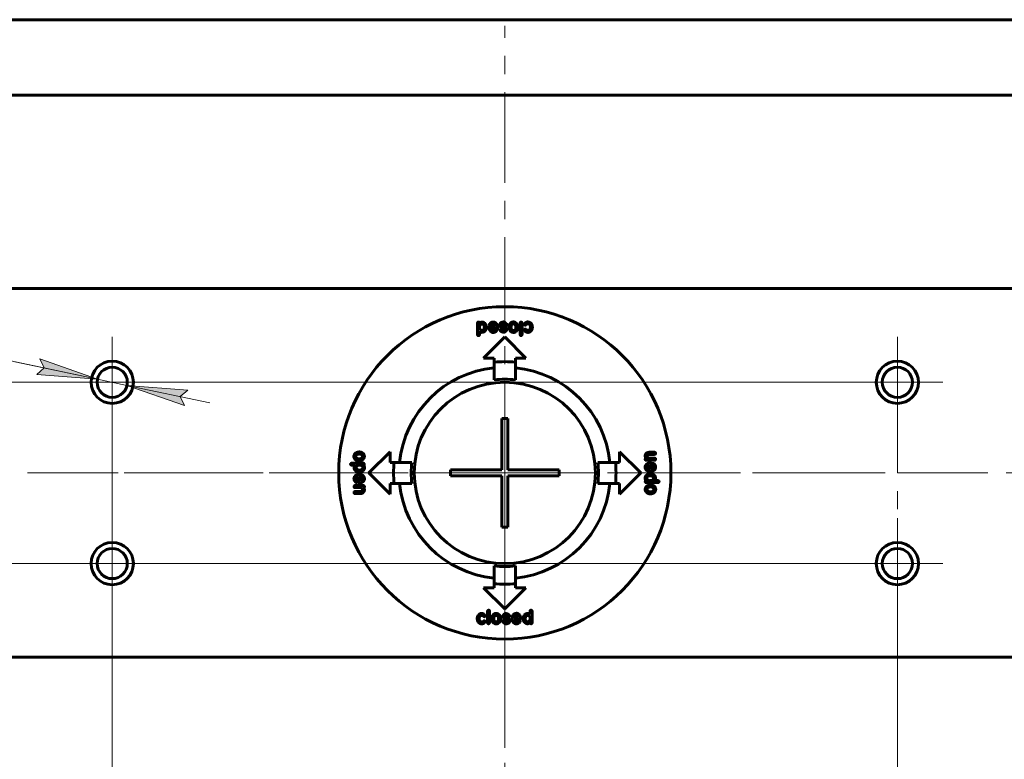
# Model space of a CAD drawing. Header units: millimetres. Extents: x 0 to 841, y 0 to 594.
# Tile 4 of 29: x 190 to 271, y 139 to 200. Entities that reach past the tile are written whole.
import ezdxf

# ---------------------------------------------------------------- set-up
doc = ezdxf.new("R2010")
doc.units = ezdxf.units.MM
for name, pattern in [('K5LT_AXLED', [12, 7.5, -1.5, 1.5, -1.5]), ('K5LT_BASIC', [0]), ('K5LT_THIN', [0])]:
    doc.linetypes.add(name, pattern=pattern)
doc.layers.add('Системный слой', color=7, linetype='Continuous')
doc.layers.add('Системный слой (1)', color=7, linetype='Continuous', true_color=0x6c6c6c)
doc.styles.add('KDIMTEXTSTYLE', font='txt', dxfattribs={"width": 0.96, "oblique": 15, "height": 5})
doc.styles.add('KTEXTSTYLE', font='txt', dxfattribs={"width": 0.96, "height": 5})
doc.dimstyles.new('KDIMSTYLE (0.50)', dxfattribs={"dimtxt": 5, "dimasz": 1, "dimexe": 2, "dimexo": 0, "dimgap": 1, "dimtad": 1, "dimlfac": 2, "dimtxsty": 'KDIMTEXTSTYLE', "dimsah": 1, "dimcen": 0, "dimdle": 1, "dimadec": 0, "dimazin": 0, "dimtfac": 0.667, "dimtmove": 0, "dimatfit": 3, "dimfxl": 1, "dimtvp": 1, "dimtolj": 1, "dimtzin": 0, "dimarcsym": 0})

# ---------------------------------------------------------------- blocks, each defined once
blk = doc.blocks.new('U51')
at = {"layer": 'Системный слой (1)', "color": 30, "linetype": 'K5LT_AXLED', "lineweight": 18, "true_color": 0xff8000}
for q in [(197.44, 172.146), (193.69, 155.146), (201.19, 155.146), (197.44, 151.396)]:
    blk.add_line((197.44, 155.146), q, dxfattribs=at)
blk = doc.blocks.new('U52')
at = {"layer": 'Системный слой (1)', "color": 30, "linetype": 'K5LT_AXLED', "lineweight": 18, "true_color": 0xff8000}
for q in [(197.44, 173.896), (193.69, 170.146), (239.44, 170.146), (197.44, 166.396)]:
    blk.add_line((197.44, 170.146), q, dxfattribs=at)
blk = doc.blocks.new('U53')
at = {"layer": 'Системный слой (1)', "color": 30, "linetype": 'K5LT_AXLED', "lineweight": 18, "true_color": 0xff8000}
for q in [(229.94, 199.646), (191.19, 162.646), (268.69, 162.646), (229.94, 119.146)]:
    blk.add_line((229.94, 162.646), q, dxfattribs=at)
blk = doc.blocks.new('U54')
at = {"layer": 'Системный слой (1)', "color": 30, "linetype": 'K5LT_AXLED', "lineweight": 18, "true_color": 0xff8000}
for q in [(262.44, 158.896), (220.44, 155.146), (266.19, 155.146), (262.44, 151.396)]:
    blk.add_line((262.44, 155.146), q, dxfattribs=at)
blk = doc.blocks.new('U55')
at = {"layer": 'Системный слой (1)', "color": 30, "linetype": 'K5LT_AXLED', "lineweight": 18, "true_color": 0xff8000}
for q in [(262.44, 173.896), (258.69, 170.146), (266.19, 170.146), (262.44, 153.146)]:
    blk.add_line((262.44, 170.146), q, dxfattribs=at)
blk = doc.blocks.new('D9')
at = {"layer": 'Системный слой (1)'}
for points in [[(196.216, 170.403), (191.459, 172.077), (191.813, 171.33), (191.188, 170.789)], [(203.066, 168.961), (203.691, 169.502), (198.663, 169.888), (203.42, 168.214)]]:
    blk.add_hatch(color=7, dxfattribs=at).paths.add_polyline_path(points)
at = {"layer": 'Системный слой (1)', "color": 7, "linetype": 'K5LT_THIN', "lineweight": 18}
for p, q in [((121.91, 186.046), (91.351, 186.046)), ((196.216, 170.403), (121.91, 186.046)), ((196.216, 170.403), (191.459, 172.077)), ((191.459, 172.077), (191.813, 171.33)), ((196.216, 170.403), (189.367, 171.845)), ((191.813, 171.33), (191.188, 170.789)), ((191.188, 170.789), (196.216, 170.403)), ((198.663, 169.888), (196.216, 170.403)), ((198.663, 169.888), (203.42, 168.214)), ((203.691, 169.502), (198.663, 169.888)), ((198.663, 169.888), (205.513, 168.446)), ((203.066, 168.961), (203.691, 169.502)), ((203.42, 168.214), (203.066, 168.961))]:
    blk.add_line(p, q, dxfattribs=at)
blk.add_wipeout([(93.351, 187.046), (93.351, 194.427), (118.847, 194.427), (118.847, 187.046)]).dxf.layer = 'Системный слой (1)'
at = {"layer": 'Системный слой (1)', "color": 7, "char_height": 5, "attachment_point": 1, "style": 'KTEXTSTYLE'}
for s, insert in [('\\fArial|b0|c204|p34;\\H5.0;\\W1.000;\\Q15;\\fGOST Type AU|b0|i0|c204|p34;\\Q15;\\W0.960;4 отв. ', (93.351, 193.633)), ('\\fArial|b0|c204|p34;\\H5.0;\\W1.000;\\Q15;\\fGOST Type AU|b0|i0|c204|p34;\\Q15;\\W0.960;M', (111.343, 193.633)), ('\\fArial|b0|c204|p34;\\H5.0;\\W1.000;\\Q15;\\fGOST Type AU|b0|i0|c204|p34;\\Q15;\\W0.960;5', (115.312, 193.633))]:
    blk.add_mtext(s, dxfattribs=dict(at, insert=insert))
blk = doc.blocks.new('KDIMARROW_01')
at = {"layer": 'Системный слой'}
blk.add_hatch(color=0, dxfattribs=at).paths.add_polyline_path([(0, 0), (-5, 0.658), (-4.5, 0), (-5, -0.658)])
at = {"layer": 'Системный слой', "color": 0, "linetype": 'K5LT_THIN', "lineweight": 18}
for p, q in [((-4.5, 0), (-5, 0.658)), ((-5, 0.658), (0, 0)), ((0, 0), (-5, -0.658)), ((-5, -0.658), (-4.5, 0))]:
    blk.add_line(p, q, dxfattribs=at)
at = {"layer": 'Системный слой (1)', "color": 0, "linetype": 'K5LT_THIN', "lineweight": 18}
blk.add_line((645.225, 310.581), (644.725, 310.581), dxfattribs=at)
blk = doc.blocks.new('D10')
at = {"layer": 'Системный слой (1)', "color": 7, "linetype": 'K5LT_THIN', "lineweight": 18}
for p, q in [((262.44, 170.146), (119.91, 170.146)), ((121.91, 170.146), (122.568, 165.146)), ((121.91, 170.146), (121.91, 155.146)), ((122.568, 165.146), (121.91, 165.646)), ((121.91, 159.646), (122.568, 160.146)), ((122.568, 160.146), (121.91, 155.146)), ((262.44, 155.146), (119.91, 155.146))]:
    blk.add_line(p, q, dxfattribs=at)
blk.add_wipeout([(120.91, 158.693), (113.528, 158.693), (113.528, 166.282), (120.91, 166.282)]).dxf.layer = 'Системный слой (1)'
at = {"layer": 'Системный слой (1)'}
for points in [[(122.568, 165.146), (121.91, 170.146), (121.251, 165.146), (121.91, 165.646)], [(121.91, 155.146), (122.568, 160.146), (121.91, 159.646), (121.251, 160.146)]]:
    blk.add_hatch(color=7, dxfattribs=at).paths.add_polyline_path(points)
at = {"layer": 'Системный слой (1)', "color": 7, "linetype": 'K5LT_THIN', "lineweight": 18}
for p, q in [((121.251, 165.146), (121.91, 170.146)), ((121.91, 165.646), (121.251, 165.146)), ((121.91, 155.146), (121.251, 160.146)), ((121.251, 160.146), (121.91, 159.646))]:
    blk.add_line(p, q, dxfattribs=at)
at = {"layer": 'Системный слой (1)', "color": 7, "insert": (114.322, 158.693), "char_height": 5, "attachment_point": 1, "rotation": 90, "style": 'KTEXTSTYLE'}
blk.add_mtext('\\fArial|b0|c204|p34;\\H5.0;\\W1.000;\\Q15;\\fGOST Type AU|b0|i0|c204|p34;\\Q15;\\W0.960;30', dxfattribs=at)
blk = doc.blocks.new('D11')
at = {"layer": 'Системный слой (1)'}
for points in [[(202.44, 106.801), (201.94, 107.46), (202.44, 108.118), (197.44, 107.46)], [(257.44, 106.801), (262.44, 107.46), (257.44, 108.118), (257.94, 107.46)]]:
    blk.add_hatch(color=7, dxfattribs=at).paths.add_polyline_path(points)
at = {"layer": 'Системный слой (1)', "color": 7, "linetype": 'K5LT_THIN', "lineweight": 18}
for p, q in [((197.44, 155.146), (197.44, 105.46)), ((262.44, 155.146), (262.44, 105.46)), ((197.44, 107.46), (202.44, 108.118)), ((202.44, 108.118), (201.94, 107.46)), ((257.94, 107.46), (257.44, 108.118)), ((257.44, 108.118), (262.44, 107.46)), ((202.44, 106.801), (197.44, 107.46)), ((197.44, 107.46), (262.44, 107.46)), ((201.94, 107.46), (202.44, 106.801)), ((262.44, 107.46), (257.44, 106.801)), ((257.44, 106.801), (257.94, 107.46))]:
    blk.add_line(p, q, dxfattribs=at)
blk.add_wipeout([(224.929, 108.46), (224.929, 115.842), (234.55, 115.842), (234.55, 108.46)]).dxf.layer = 'Системный слой (1)'
at = {"layer": 'Системный слой (1)', "color": 7, "insert": (224.929, 115.047), "char_height": 5, "attachment_point": 1, "style": 'KTEXTSTYLE'}
blk.add_mtext('\\fArial|b0|c204|p34;\\H5.0;\\W1.000;\\Q15;\\fGOST Type AU|b0|i0|c204|p34;\\Q15;\\W0.960;130', dxfattribs=at)
blk = doc.blocks.new('U56')
at = {"layer": 'Системный слой (1)', "color": 30, "linetype": 'K5LT_AXLED', "lineweight": 18, "true_color": 0xff8000}
for q in [(229.94, 172.146), (220.44, 162.646), (239.44, 162.646), (229.94, 153.146)]:
    blk.add_line((229.94, 162.646), q, dxfattribs=at)

msp = doc.modelspace()

# ---------------------------------------------------------------- linework, layer by layer
at = {"layer": 'Системный слой (1)', "color": 150, "linetype": 'K5LT_BASIC', "lineweight": 60, "true_color": 0x0080ff}
for p, q in [((312.3897, 200.1456), (147.4897, 200.1456)), ((312.3897, 193.8956), (147.4897, 193.8956)), ((312.3897, 177.8956), (147.4897, 177.8956)), ((227.6849, 174.0759), (227.6758, 175.0309)), ((227.8503, 174.6605), (227.8503, 174.7299)), ((228.2472, 174.734), (228.2472, 174.7084)), ((228.4175, 174.7167), (228.4175, 174.7035)), ((228.6374, 174.5761), (228.6242, 174.6811)), ((228.668, 174.9168), (228.668, 174.925)), ((228.7548, 174.8515), (228.7333, 174.8515)), ((228.7598, 174.7679), (229.1691, 174.7729)), ((228.7945, 174.5943), (228.7986, 174.6026)), ((229.1691, 174.6026), (229.1649, 174.5811)), ((229.1691, 174.7729), (229.1691, 174.777)), ((229.5502, 174.4629), (229.5502, 174.4893)), ((229.6114, 174.5373), (229.6246, 174.5373)), ((229.6817, 174.8862), (229.6817, 174.8639)), ((229.9339, 174.5025), (229.9339, 174.5108)), ((230.043, 174.8597), (230.0215, 174.8597)), ((230.0959, 174.5282), (230.0959, 174.4802)), ((230.2894, 174.7109), (230.2844, 174.7324)), ((230.6334, 174.9722), (230.6772, 174.9722)), ((231.2072, 174.085), (231.2072, 175.0524)), ((231.3643, 175.0441), (231.3643, 174.0982)), ((231.5627, 174.4579), (231.5627, 174.4711)), ((231.6545, 174.8763), (231.6371, 174.8763)), ((231.8199, 175.1334), (231.8637, 175.1334)), ((231.8901, 174.9804), (231.8463, 174.9804)), ((227.8503, 174.3421), (227.8461, 174.333)), ((227.8461, 174.333), (227.8461, 174.0759)), ((228.1897, 172.1456), (229.9397, 173.8956)), ((228.9731, 174.2628), (228.9466, 174.2628)), ((229.0078, 174.424), (228.9731, 174.424)), ((229.9397, 173.8956), (231.6897, 172.1456)), ((231.8769, 174.2743), (231.829, 174.2743)), ((231.8463, 174.4314), (231.8728, 174.4314)), ((229.0647, 172.1456), (228.1897, 172.1456)), ((229.0647, 171.811), (229.0647, 172.1456)), ((230.8147, 172.1456), (230.8147, 171.811)), ((231.6897, 172.1456), (230.8147, 172.1456)), ((229.0647, 170.346), (229.0647, 171.811)), ((230.8147, 171.811), (230.8147, 170.346)), ((229.6897, 167.1456), (229.6897, 162.8956)), ((230.1897, 167.1456), (229.6897, 167.1456)), ((230.1897, 162.8956), (230.1897, 167.1456)), ((217.6131, 163.9842), (217.6131, 164.028)), ((218.6897, 162.6456), (220.4397, 164.3956)), ((220.4397, 164.3956), (220.4397, 163.5206)), ((239.4397, 163.5206), (239.4397, 164.3956)), ((239.4397, 164.3956), (241.1897, 162.6456)), ((241.5651, 164.0272), (241.5651, 164.0752)), ((241.6213, 163.8569), (241.6263, 163.8569)), ((241.6263, 163.8569), (241.6263, 163.866)), ((241.8743, 163.8569), (242.3324, 163.861)), ((241.9049, 164.3497), (242.3365, 164.3538)), ((242.3365, 164.1793), (242.2406, 164.1793)), ((217.1724, 163.3624), (217.1724, 163.3666)), ((217.2468, 163.4451), (218.2448, 163.4493)), ((217.4651, 163.2839), (217.2989, 163.2839)), ((217.456, 163.0615), (217.456, 163.0747)), ((217.4866, 163.288), (217.4651, 163.2839)), ((217.6379, 163.0788), (217.6379, 163.0962)), ((217.8743, 163.6402), (217.8528, 163.6353)), ((217.9124, 163.288), (217.9471, 163.288)), ((218.2448, 163.293), (218.2448, 163.288)), ((218.3101, 163.3972), (218.3101, 163.3624)), ((220.4397, 163.5206), (220.7742, 163.5206)), ((220.7742, 163.5206), (222.2392, 163.5206)), ((237.6401, 163.5206), (239.1051, 163.5206)), ((239.1051, 163.5206), (239.4397, 163.5206)), ((241.5568, 163.1326), (241.5568, 163.159)), ((241.561, 163.7568), (241.561, 163.7874)), ((242.3498, 163.6915), (241.6387, 163.6915)), ((241.7181, 163.0979), (241.7181, 163.1326)), ((241.8702, 163.4683), (241.9752, 163.4815)), ((241.8884, 163.3112), (241.8967, 163.307)), ((242.062, 163.3459), (242.067, 162.9366)), ((242.1455, 163.3509), (242.1455, 163.3724)), ((242.2109, 163.4377), (242.2191, 163.4377)), ((242.4234, 163.7783), (242.4234, 163.7742)), ((217.8123, 162.3545), (217.8082, 162.3545)), ((217.8173, 161.9453), (217.8123, 162.3545)), ((217.9091, 162.7216), (217.8437, 162.7216)), ((217.9793, 162.7307), (217.9091, 162.7216)), ((217.9827, 162.3545), (218.0042, 162.3504)), ((220.4397, 160.8956), (218.6897, 162.6456)), ((229.6897, 162.8956), (225.4397, 162.8956)), ((225.4397, 162.8956), (225.4397, 162.3956)), ((225.4397, 162.3956), (229.6897, 162.3956)), ((229.6897, 162.3956), (229.6897, 158.1456)), ((234.4397, 162.8956), (230.1897, 162.8956)), ((230.1897, 162.3956), (234.4397, 162.3956)), ((230.1897, 158.1456), (230.1897, 162.3956)), ((234.4397, 162.3956), (234.4397, 162.8956)), ((241.1897, 162.6456), (239.4397, 160.8956)), ((241.8967, 162.9366), (241.8752, 162.9408)), ((241.9, 162.5604), (241.9703, 162.5695)), ((241.9703, 162.5695), (242.0356, 162.5695)), ((242.067, 162.9366), (242.0711, 162.9366)), ((242.2415, 162.2123), (242.2415, 162.195)), ((242.4234, 162.2297), (242.4234, 162.2165)), ((217.456, 161.5128), (217.456, 161.517)), ((217.5296, 161.5996), (218.2406, 161.5996)), ((218.005, 161.4343), (217.5469, 161.4301)), ((217.6685, 161.8535), (217.6602, 161.8535)), ((217.7338, 161.9403), (217.7338, 161.9188)), ((218.0091, 161.8229), (217.9041, 161.8097)), ((217.9909, 161.98), (217.9827, 161.9841)), ((218.1612, 162.1933), (218.1612, 162.1586)), ((218.258, 161.4343), (218.253, 161.4343)), ((218.253, 161.4343), (218.253, 161.4252)), ((218.3183, 161.5343), (218.3183, 161.5037)), ((218.3225, 162.1586), (218.3225, 162.1321)), ((220.7742, 161.7706), (220.4397, 161.7706)), ((220.4397, 161.7706), (220.4397, 160.8956)), ((222.2392, 161.7706), (220.7742, 161.7706)), ((239.1051, 161.7706), (237.6401, 161.7706)), ((239.4397, 161.7706), (239.1051, 161.7706)), ((239.4397, 160.8956), (239.4397, 161.7706)), ((241.5692, 161.894), (241.5692, 161.9287)), ((241.6346, 161.9982), (241.6346, 162.0031)), ((242.6325, 161.846), (241.6346, 161.8419)), ((241.9669, 162.0031), (241.9322, 162.0031)), ((242.005, 161.6509), (242.0265, 161.6559)), ((242.3928, 162.0031), (242.4143, 162.0073)), ((242.4143, 162.0073), (242.5804, 162.0073)), ((242.707, 161.9287), (242.707, 161.9246)), ((217.5428, 161.1118), (217.6387, 161.1118)), ((217.9744, 160.9415), (217.5428, 160.9374)), ((218.3142, 161.264), (218.3142, 161.216)), ((242.2663, 161.307), (242.2663, 161.2631)), ((229.6897, 158.1456), (230.1897, 158.1456)), ((229.0647, 153.4801), (229.0647, 154.9451)), ((230.8147, 154.9451), (230.8147, 153.4801)), ((229.0647, 153.1456), (229.0647, 153.4801)), ((230.8147, 153.4801), (230.8147, 153.1456)), ((229.9397, 151.3956), (228.1897, 153.1456)), ((228.1897, 153.1456), (229.0647, 153.1456)), ((231.6897, 153.1456), (229.9397, 151.3956)), ((230.8147, 153.1456), (231.6897, 153.1456)), ((228.0024, 151.0168), (228.0504, 151.0168)), ((228.033, 150.8597), (228.0065, 150.8597)), ((228.3166, 150.8333), (228.3166, 150.82)), ((228.515, 150.247), (228.515, 151.1929)), ((228.6721, 151.2062), (228.6721, 150.2388)), ((229.7834, 150.763), (229.7834, 150.8109)), ((230.3291, 150.8283), (230.3291, 150.8018)), ((230.8715, 150.8672), (230.9062, 150.8672)), ((230.9062, 151.0284), (230.9327, 151.0284)), ((232.029, 150.949), (232.0332, 150.9581)), ((232.0332, 150.9581), (232.0332, 151.2153)), ((232.1944, 151.2153), (232.2035, 150.2603)), ((227.9892, 150.3107), (228.033, 150.3107)), ((228.0595, 150.1578), (228.0156, 150.1578)), ((228.2248, 150.4149), (228.2422, 150.4149)), ((229.246, 150.319), (229.2021, 150.319)), ((229.5899, 150.5803), (229.5949, 150.5588)), ((229.8363, 150.4314), (229.8578, 150.4314)), ((229.9454, 150.7886), (229.9454, 150.7804)), ((230.1976, 150.405), (230.1976, 150.4273)), ((230.2679, 150.7539), (230.2547, 150.7539)), ((230.7103, 150.6886), (230.7144, 150.7101)), ((231.1195, 150.5232), (230.7103, 150.5182)), ((230.7103, 150.5182), (230.7103, 150.5141)), ((231.0848, 150.6968), (231.0807, 150.6886)), ((231.1245, 150.4397), (231.146, 150.4397)), ((231.2113, 150.3744), (231.2113, 150.3661)), ((231.2419, 150.715), (231.2551, 150.61)), ((231.4618, 150.5745), (231.4618, 150.5877)), ((231.6322, 150.5571), (231.6322, 150.5827)), ((232.029, 150.6307), (232.029, 150.5612)), ((312.3897, 147.3956), (147.4897, 147.3956))]:
    msp.add_line(p, q, dxfattribs=at)
at = {"layer": 'Системный слой (1)', "color": 30, "linetype": 'K5LT_AXLED', "lineweight": 18, "true_color": 0xff8000}
for p, q in [((229.9397, 182.1456), (229.9397, 139.8956)), ((262.4397, 170.1456), (197.4397, 170.1456)), ((130.4397, 162.6456), (329.4397, 162.6456)), ((197.4397, 155.1456), (262.4397, 155.1456))]:
    msp.add_line(p, q, dxfattribs=at)
at = {"layer": 'Системный слой (1)', "color": 150, "linetype": 'K5LT_BASIC', "lineweight": 60, "true_color": 0x0080ff}
for centre, radius in [((229.9397, 162.6456), 13.75), ((197.4397, 170.1456), 1.75), ((197.4397, 170.1456), 1.25), ((262.4397, 170.1456), 1.75), ((262.4397, 170.1456), 1.25), ((229.9397, 162.6456), 7.5), ((197.4397, 155.1456), 1.75), ((262.4397, 155.1456), 1.75), ((197.4397, 155.1456), 1.25), ((262.4397, 155.1456), 1.25)]:
    msp.add_circle(centre, radius, dxfattribs=at)
for radius, start, end in [(8.75, 95.73917, 174.26083), (9.2071, 84.546649, 95.453351), (8.75, 5.73917, 84.26083), (7.75, 83.517299, 96.482701), (9.2071, 174.546649, 185.453351), (7.75, 173.517299, 186.482701), (7.75, 353.517299, 6.482701), (9.2071, 354.546649, 5.453351), (8.75, 185.73917, 264.26083), (8.75, 275.73917, 354.26083), (7.75, 263.517299, 276.482701), (9.2071, 264.546649, 275.453351)]:
    msp.add_arc((229.9397, 162.6456), radius, start, end, dxfattribs=at)
for points in [[(227.7585, 175.1227), (227.6758, 175.1227), (227.6758, 175.0309)], [(227.7635, 175.1268), (227.7585, 175.1268), (227.7585, 175.1227)], [(227.8503, 175.0524), (227.8122, 175.1268), (227.7635, 175.1268)], [(228.0512, 175.1268), (227.9354, 175.1177), (227.8503, 175.0524)], [(228.0727, 174.9656), (227.8817, 174.9656), (227.8503, 174.7299)], [(227.8503, 174.6605), (227.8503, 174.5488), (227.9462, 174.4728)], [(227.9462, 174.4728), (227.9801, 174.4463), (228.038, 174.4331)], [(228.038, 174.4331), (228.2108, 174.4331), (228.243, 174.6605)], [(228.2687, 175.0482), (228.1628, 175.1268), (228.0512, 175.1268)], [(228.1471, 174.935), (228.1, 174.9656), (228.0727, 174.9656)], [(228.2472, 174.734), (228.2472, 174.8515), (228.1471, 174.935)], [(228.243, 174.6605), (228.2472, 174.6605), (228.2472, 174.7084)], [(228.2604, 174.3421), (228.4175, 174.4901), (228.4175, 174.7035)], [(228.4175, 174.7167), (228.4175, 174.9168), (228.2687, 175.0482)], [(228.7598, 174.7679), (228.6242, 174.7679), (228.6242, 174.6811)], [(228.6374, 174.5761), (228.6705, 174.448), (228.7639, 174.3496)], [(228.7639, 175.0606), (228.668, 174.9846), (228.668, 174.925)], [(228.668, 174.9168), (228.6788, 174.8622), (228.7333, 174.8515)], [(228.7548, 174.8515), (228.7771, 174.8515), (228.816, 174.8903)], [(228.9996, 175.1301), (228.8474, 175.1301), (228.7639, 175.0606)], [(228.7945, 174.5943), (228.8516, 174.424), (228.9731, 174.424)], [(229.1558, 174.6067), (229.0574, 174.6067), (228.7986, 174.6026)], [(228.816, 174.8903), (228.8714, 174.973), (228.9772, 174.973)], [(228.9772, 174.973), (229.1219, 174.973), (229.1691, 174.777)], [(229.3088, 174.8945), (229.1873, 175.1301), (228.9996, 175.1301)], [(229.0078, 174.424), (229.1037, 174.424), (229.1649, 174.5811)], [(229.1691, 174.6026), (229.1608, 174.6067), (229.1558, 174.6067)], [(229.1782, 174.3239), (229.3435, 174.4645), (229.3435, 174.6944)], [(229.3435, 174.6944), (229.3353, 174.7853), (229.3088, 174.8945)], [(229.6461, 175.0912), (229.5155, 174.9986), (229.5155, 174.873)], [(229.5155, 174.873), (229.5155, 174.8101), (229.5552, 174.7506)], [(229.6114, 174.5373), (229.5767, 174.5373), (229.5502, 174.4893)], [(229.5502, 174.4629), (229.585, 174.3173), (229.8256, 174.2843)], [(229.5552, 174.7506), (229.5949, 174.6753), (229.8082, 174.6199)], [(229.7379, 174.4629), (229.6618, 174.5373), (229.6246, 174.5373)], [(229.8297, 175.1342), (229.7528, 175.1342), (229.6461, 175.0912)], [(229.6817, 174.8862), (229.6817, 174.9623), (229.8165, 174.9821)], [(229.8735, 174.7679), (229.6817, 174.8018), (229.6817, 174.8639)], [(229.8297, 174.4414), (229.7859, 174.4414), (229.7379, 174.4629)], [(229.8082, 174.6199), (229.9339, 174.591), (229.9339, 174.5108)], [(229.8165, 174.9821), (229.9016, 174.9656), (229.9388, 174.9341)], [(230.0604, 175.0251), (229.9438, 175.1342), (229.8297, 175.1342)], [(229.9339, 174.5025), (229.9107, 174.4414), (229.8297, 174.4414)], [(230.0959, 174.5282), (230.0959, 174.6861), (229.8735, 174.7679)], [(229.9388, 174.9341), (229.9893, 174.8597), (230.0215, 174.8597)], [(230.0042, 174.3413), (230.0769, 174.3934), (230.0959, 174.4802)], [(230.043, 174.8597), (230.0918, 174.8597), (230.1083, 174.9341)], [(230.1083, 174.9341), (230.1083, 174.9656), (230.0604, 175.0251)], [(230.4333, 175.0598), (230.2844, 174.9027), (230.2844, 174.7324)], [(230.2894, 174.7109), (230.2844, 174.7109), (230.2844, 174.7068)], [(230.2844, 174.7068), (230.2844, 174.7001), (230.2977, 174.6018)], [(230.2977, 174.6018), (230.3886, 174.2702), (230.664, 174.2702)], [(230.6557, 175.1375), (230.5308, 175.1375), (230.4333, 175.0598)], [(230.4639, 174.8068), (230.4548, 174.744), (230.4506, 174.7324)], [(230.4506, 174.7324), (230.4506, 174.5315), (230.5904, 174.4488)], [(230.6334, 174.9722), (230.5275, 174.9722), (230.4639, 174.8068)], [(230.5904, 174.4488), (230.6334, 174.4314), (230.6681, 174.4314)], [(230.9608, 174.9589), (230.8368, 175.1375), (230.6557, 175.1375)], [(230.6681, 174.4314), (230.7921, 174.4314), (230.8475, 174.6018)], [(230.8599, 174.6844), (230.8599, 174.9284), (230.6772, 174.9722)], [(230.8252, 174.3099), (231.0261, 174.443), (231.0261, 174.6844)], [(230.8475, 174.6018), (230.8599, 174.6357), (230.8599, 174.6844)], [(231.0261, 174.6844), (231.0261, 174.8407), (230.9608, 174.9589)], [(231.2816, 175.1268), (231.2262, 175.1268), (231.2072, 175.0524)], [(231.3643, 175.0441), (231.3643, 175.1127), (231.2816, 175.1268)], [(231.6413, 174.5447), (231.5627, 174.5348), (231.5627, 174.4711)], [(231.5627, 174.4579), (231.5627, 174.4099), (231.6677, 174.3314)], [(231.6586, 175.0722), (231.5677, 174.9962), (231.5677, 174.9507)], [(231.5677, 174.9507), (231.585, 174.8763), (231.6371, 174.8763)], [(231.7678, 174.4488), (231.6719, 174.5447), (231.6413, 174.5447)], [(231.6545, 174.8763), (231.6727, 174.8763), (231.6983, 174.8978)], [(231.8199, 175.1334), (231.7521, 175.1334), (231.6586, 175.0722)], [(231.6983, 174.8978), (231.7702, 174.9804), (231.8463, 174.9804)], [(231.8463, 174.4314), (231.8182, 174.4314), (231.7678, 174.4488)], [(232.034, 175.0896), (231.9191, 175.1334), (231.8637, 175.1334)], [(232.0555, 174.6753), (232.0142, 174.4314), (231.8728, 174.4314)], [(231.8901, 174.9804), (232.0596, 174.9159), (232.0596, 174.7109)], [(232.2209, 174.6844), (232.2209, 174.9763), (232.034, 175.0896)], [(232.0381, 174.3273), (232.2209, 174.4662), (232.2209, 174.6844)], [(232.0596, 174.7109), (232.0555, 174.6935), (232.0555, 174.6753)], [(227.6849, 174.0759), (227.6849, 174.0197), (227.7585, 174.0023)], [(227.7585, 174.0023), (227.8461, 174.0147), (227.8461, 174.0759)], [(227.8503, 174.3421), (227.9255, 174.2884), (228.0156, 174.2768)], [(228.0156, 174.2768), (228.1727, 174.2768), (228.2604, 174.3421)], [(228.7639, 174.3496), (228.8805, 174.2628), (228.9466, 174.2628)], [(228.9731, 174.2628), (229.0839, 174.2628), (229.1782, 174.3239)], [(229.8256, 174.2843), (229.8735, 174.2826), (229.8991, 174.2884)], [(229.8991, 174.2884), (229.9653, 174.3099), (230.0042, 174.3413)], [(230.664, 174.2702), (230.745, 174.2702), (230.8252, 174.3099)], [(231.2072, 174.085), (231.2072, 174.0147), (231.2899, 174.0023)], [(231.2899, 174.0023), (231.3643, 174.0139), (231.3643, 174.0982)], [(231.6677, 174.3314), (231.7372, 174.2859), (231.829, 174.2743)], [(231.8769, 174.2743), (231.953, 174.2743), (232.0381, 174.3273)], [(217.6263, 164.3116), (217.4477, 164.1876), (217.4477, 164.0065)], [(217.4477, 164.0065), (217.4477, 163.8817), (217.5254, 163.7841)], [(217.9008, 164.2108), (217.6569, 164.2108), (217.6131, 164.028)], [(217.6131, 163.9842), (217.6131, 163.8784), (217.7784, 163.8147)], [(217.9008, 164.3769), (217.7445, 164.3769), (217.6263, 164.3116)], [(217.8528, 163.8015), (218.0538, 163.8015), (218.1364, 163.9412)], [(218.2754, 164.176), (218.1422, 164.3769), (217.9008, 164.3769)], [(217.9835, 164.1984), (217.9496, 164.2108), (217.9008, 164.2108)], [(218.1538, 164.0189), (218.1538, 164.143), (217.9835, 164.1984)], [(217.9835, 163.6485), (218.315, 163.7395), (218.315, 164.0148)], [(218.1364, 163.9412), (218.1538, 163.9842), (218.1538, 164.0189)], [(218.315, 164.0148), (218.315, 164.0958), (218.2754, 164.176)], [(241.6213, 163.8569), (241.561, 163.8279), (241.561, 163.7874)], [(241.6867, 164.2976), (241.5651, 164.1926), (241.5651, 164.0752)], [(241.5651, 164.0272), (241.5651, 163.9544), (241.6263, 163.866)], [(241.9049, 164.3497), (241.785, 164.3497), (241.6867, 164.2976)], [(241.7263, 164.0487), (241.7263, 164.1231), (241.7875, 164.1578)], [(241.8049, 163.8833), (241.7263, 163.9743), (241.7263, 164.0487)], [(241.7875, 164.1578), (241.7875, 164.1793), (242.2406, 164.1793)], [(241.8743, 163.8569), (241.8264, 163.8569), (241.8049, 163.8833)], [(242.4234, 163.7783), (242.4234, 163.8536), (242.3324, 163.861)], [(242.4234, 164.262), (242.4118, 164.3538), (242.3365, 164.3538)], [(242.3365, 164.1793), (242.4234, 164.2008), (242.4234, 164.262)], [(217.2468, 163.4451), (217.1906, 163.4451), (217.1724, 163.3666)], [(217.1724, 163.3624), (217.1724, 163.3517), (217.1856, 163.3236)], [(217.1856, 163.3236), (217.2112, 163.2839), (217.2989, 163.2839)], [(217.5213, 163.2839), (217.456, 163.1979), (217.456, 163.0747)], [(217.456, 163.0615), (217.456, 162.9548), (217.5519, 162.844)], [(217.4866, 163.288), (217.4866, 163.2839), (217.5213, 163.2839)], [(217.5254, 163.7841), (217.6825, 163.6353), (217.8528, 163.6353)], [(217.742, 163.2492), (217.6379, 163.1764), (217.6379, 163.0962)], [(217.6379, 163.0788), (217.6379, 162.9226), (217.8644, 162.8787)], [(217.9124, 163.288), (217.8098, 163.2798), (217.742, 163.2492)], [(217.7784, 163.8147), (217.8413, 163.8056), (217.8528, 163.8015)], [(217.8743, 163.6402), (217.8743, 163.6353), (217.8785, 163.6353)], [(217.8785, 163.6353), (217.8851, 163.6353), (217.9835, 163.6485)], [(218.191, 163.0838), (218.191, 163.2508), (217.9471, 163.288)], [(218.1827, 163.0185), (218.191, 163.0697), (218.191, 163.0838)], [(218.1968, 162.8176), (218.3283, 162.9399), (218.3283, 163.0838)], [(218.3101, 163.3972), (218.2762, 163.4493), (218.2448, 163.4493)], [(218.2448, 163.293), (218.2977, 163.293), (218.3101, 163.3624)], [(218.3283, 163.0838), (218.3283, 163.1954), (218.2448, 163.288)], [(241.6437, 163.3418), (241.5568, 163.2252), (241.5568, 163.159)], [(241.5568, 163.1326), (241.5568, 163.0218), (241.618, 162.9275)], [(241.561, 163.7568), (241.5891, 163.6915), (241.6387, 163.6915)], [(241.8702, 163.4683), (241.742, 163.4352), (241.6437, 163.3418)], [(241.8884, 163.3112), (241.7181, 163.2541), (241.7181, 163.1326)], [(241.7181, 163.0979), (241.7181, 163.0019), (241.8752, 162.9408)], [(241.9008, 162.9498), (241.9008, 163.0482), (241.8967, 163.307)], [(242.062, 163.3459), (242.062, 163.4815), (241.9752, 163.4815)], [(242.2671, 163.1284), (242.2671, 162.9837), (242.0711, 162.9366)], [(242.2109, 163.4377), (242.1563, 163.4269), (242.1455, 163.3724)], [(242.1455, 163.3509), (242.1455, 163.3285), (242.1844, 163.2897)], [(242.1844, 163.2897), (242.2671, 163.2343), (242.2671, 163.1284)], [(242.1885, 162.7969), (242.4242, 162.9184), (242.4242, 163.1061)], [(242.3547, 163.3418), (242.2787, 163.4377), (242.2191, 163.4377)], [(242.3498, 163.6915), (242.3861, 163.6915), (242.4192, 163.7436)], [(242.4242, 163.1061), (242.4242, 163.2583), (242.3547, 163.3418)], [(242.4192, 163.7436), (242.4234, 163.7527), (242.4234, 163.7742)], [(217.6908, 162.4943), (217.4551, 162.3727), (217.4551, 162.185)], [(217.5519, 162.844), (217.7139, 162.7216), (217.8437, 162.7216)], [(217.6122, 162.1627), (217.6122, 162.3074), (217.8082, 162.3545)], [(217.8909, 162.529), (217.7999, 162.5207), (217.6908, 162.4943)], [(217.8644, 162.8787), (218.1141, 162.8787), (218.1827, 163.0185)], [(218.2613, 162.3636), (218.1207, 162.529), (217.8909, 162.529)], [(217.9827, 162.3545), (217.9785, 162.3463), (217.9785, 162.3413)], [(217.9785, 162.3413), (217.9785, 162.2429), (217.9827, 161.9841)], [(217.9793, 162.7307), (218.1116, 162.763), (218.1968, 162.8176)], [(218.1612, 162.1933), (218.1612, 162.2892), (218.0042, 162.3504)], [(218.3225, 162.1586), (218.3225, 162.2694), (218.2613, 162.3636)], [(241.6825, 162.4736), (241.5511, 162.3512), (241.5511, 162.2074)], [(241.618, 162.9275), (241.7586, 162.7622), (241.9884, 162.7622)], [(241.9, 162.5604), (241.7677, 162.5282), (241.6825, 162.4736)], [(241.6966, 162.2727), (241.6883, 162.2214), (241.6883, 162.2074)], [(242.0149, 162.4124), (241.7652, 162.4124), (241.6966, 162.2727)], [(241.8967, 162.9366), (241.9008, 162.9449), (241.9008, 162.9498)], [(241.9884, 162.7622), (242.0794, 162.7704), (242.1885, 162.7969)], [(242.2415, 162.2123), (242.2415, 162.3686), (242.0149, 162.4124)], [(242.3274, 162.4471), (242.1654, 162.5695), (242.0356, 162.5695)], [(242.4234, 162.2297), (242.4234, 162.3363), (242.3274, 162.4471)], [(242.358, 162.0073), (242.4234, 162.0933), (242.4234, 162.2165)], [(217.4551, 162.185), (217.4551, 162.0329), (217.5246, 161.9494)], [(217.4601, 161.5476), (217.456, 161.5385), (217.456, 161.517)], [(217.456, 161.5128), (217.456, 161.4376), (217.5469, 161.4301)], [(217.5296, 161.5996), (217.4932, 161.5996), (217.4601, 161.5476)], [(217.5246, 161.9494), (217.6007, 161.8535), (217.6602, 161.8535)], [(217.6949, 162.0015), (217.6122, 162.0569), (217.6122, 162.1627)], [(217.6685, 161.8535), (217.723, 161.8642), (217.7338, 161.9188)], [(217.7338, 161.9403), (217.7338, 161.9626), (217.6949, 162.0015)], [(217.8173, 161.9453), (217.8173, 161.8097), (217.9041, 161.8097)], [(217.9909, 161.98), (218.1612, 162.037), (218.1612, 162.1586)], [(218.005, 161.4343), (218.0529, 161.4343), (218.0744, 161.4078)], [(218.0091, 161.8229), (218.1373, 161.856), (218.2357, 161.9494)], [(218.0744, 161.4078), (218.153, 161.3169), (218.153, 161.2425)], [(218.2357, 161.9494), (218.3225, 162.066), (218.3225, 162.1321)], [(218.3183, 161.5343), (218.2902, 161.5996), (218.2406, 161.5996)], [(218.3142, 161.264), (218.3142, 161.3367), (218.253, 161.4252)], [(218.258, 161.4343), (218.3183, 161.4632), (218.3183, 161.5037)], [(241.5511, 162.2074), (241.5511, 162.0957), (241.6346, 162.0031)], [(241.8958, 161.6426), (241.5643, 161.5517), (241.5643, 161.2764)], [(241.6346, 161.9982), (241.5816, 161.9982), (241.5692, 161.9287)], [(241.5692, 161.894), (241.6031, 161.8419), (241.6346, 161.8419)], [(241.6883, 162.2074), (241.6883, 162.0403), (241.9322, 162.0031)], [(242.0265, 161.4897), (241.8256, 161.4897), (241.7429, 161.3499)], [(242.0008, 161.6559), (241.9942, 161.6559), (241.8958, 161.6426)], [(241.9669, 162.0031), (242.0695, 162.0114), (242.1373, 162.042)], [(242.005, 161.6509), (242.005, 161.6559), (242.0008, 161.6559)], [(242.3539, 161.507), (242.1968, 161.6559), (242.0265, 161.6559)], [(242.1009, 161.4765), (242.0381, 161.4855), (242.0265, 161.4897)], [(242.2663, 161.307), (242.2663, 161.4128), (242.1009, 161.4765)], [(242.1373, 162.042), (242.2415, 162.1148), (242.2415, 162.195)], [(242.4316, 161.2846), (242.4316, 161.4095), (242.3539, 161.507)], [(242.3928, 162.0031), (242.3928, 162.0073), (242.358, 162.0073)], [(242.6937, 161.9676), (242.6681, 162.0073), (242.5804, 162.0073)], [(242.6325, 161.846), (242.6888, 161.846), (242.707, 161.9246)], [(242.707, 161.9287), (242.707, 161.9395), (242.6937, 161.9676)], [(217.5428, 161.1118), (217.456, 161.0903), (217.456, 161.0291)], [(217.456, 161.0291), (217.4675, 160.9374), (217.5428, 160.9374)], [(218.0918, 161.1333), (218.0918, 161.1118), (217.6387, 161.1118)], [(217.9744, 160.9415), (218.0943, 160.9415), (218.1927, 160.9936)], [(218.153, 161.2425), (218.153, 161.168), (218.0918, 161.1333)], [(218.1927, 160.9936), (218.3142, 161.0986), (218.3142, 161.216)], [(241.5643, 161.2764), (241.5643, 161.1953), (241.604, 161.1151)], [(241.604, 161.1151), (241.7371, 160.9142), (241.9785, 160.9142)], [(241.7429, 161.3499), (241.7255, 161.307), (241.7255, 161.2722)], [(241.7255, 161.2722), (241.7255, 161.1482), (241.8958, 161.0928)], [(241.8958, 161.0928), (241.9297, 161.0804), (241.9785, 161.0804)], [(241.9785, 161.0804), (242.2224, 161.0804), (242.2663, 161.2631)], [(241.9785, 160.9142), (242.1348, 160.9142), (242.253, 160.9795)], [(242.253, 160.9795), (242.4316, 161.1036), (242.4316, 161.2846)], [(227.8412, 150.9639), (227.6585, 150.825), (227.6585, 150.6067)], [(227.8238, 150.6158), (227.8652, 150.8597), (228.0065, 150.8597)], [(228.0024, 151.0168), (227.9263, 151.0168), (227.8412, 150.9639)], [(228.033, 150.8597), (228.0611, 150.8597), (228.1116, 150.8424)], [(228.2116, 150.9598), (228.1421, 151.0052), (228.0504, 151.0168)], [(228.1116, 150.8424), (228.2075, 150.7465), (228.2381, 150.7465)], [(228.3166, 150.8333), (228.3166, 150.8812), (228.2116, 150.9598)], [(228.2381, 150.7465), (228.3166, 150.7564), (228.3166, 150.82)], [(228.5895, 151.2888), (228.515, 151.2773), (228.515, 151.1929)], [(228.6721, 151.2062), (228.6721, 151.2764), (228.5895, 151.2888)], [(229.0541, 150.9813), (228.8532, 150.8481), (228.8532, 150.6067)], [(229.2112, 150.8597), (229.0872, 150.8597), (229.0318, 150.6894)], [(229.2154, 151.021), (229.1343, 151.021), (229.0541, 150.9813)], [(229.289, 150.8424), (229.246, 150.8597), (229.2112, 150.8597)], [(229.5816, 150.6894), (229.4907, 151.021), (229.2154, 151.021)], [(229.4287, 150.5588), (229.4287, 150.7597), (229.289, 150.8424)], [(229.8752, 150.9498), (229.8024, 150.8978), (229.7834, 150.8109)], [(229.9802, 151.0028), (229.914, 150.9813), (229.8752, 150.9498)], [(229.9454, 150.7886), (229.9686, 150.8498), (230.0496, 150.8498)], [(230.0538, 151.0069), (230.0058, 151.0086), (229.9802, 151.0028)], [(230.0496, 150.8498), (230.0934, 150.8498), (230.1414, 150.8283)], [(230.3291, 150.8283), (230.2944, 150.9738), (230.0538, 151.0069)], [(230.1414, 150.8283), (230.2175, 150.7539), (230.2547, 150.7539)], [(230.2679, 150.7539), (230.3026, 150.7539), (230.3291, 150.8018)], [(230.7012, 150.9672), (230.5358, 150.8267), (230.5358, 150.5968)], [(230.9062, 151.0284), (230.7954, 151.0284), (230.7012, 150.9672)], [(230.8715, 150.8672), (230.7756, 150.8672), (230.7144, 150.7101)], [(231.0848, 150.6968), (231.0278, 150.8672), (230.9062, 150.8672)], [(231.1154, 150.9416), (230.9988, 151.0284), (230.9327, 151.0284)], [(231.2419, 150.715), (231.2088, 150.8432), (231.1154, 150.9416)], [(231.6189, 150.949), (231.4618, 150.801), (231.4618, 150.5877)], [(231.8637, 151.0143), (231.7066, 151.0143), (231.6189, 150.949)], [(231.8414, 150.8581), (231.6685, 150.8581), (231.6363, 150.6307)], [(231.9331, 150.8184), (231.8992, 150.8448), (231.8414, 150.8581)], [(232.029, 150.949), (231.9538, 151.0028), (231.8637, 151.0143)], [(232.029, 150.6307), (232.029, 150.7423), (231.9331, 150.8184)], [(232.1208, 151.2888), (232.0332, 151.2764), (232.0332, 151.2153)], [(232.1944, 151.2153), (232.1944, 151.2715), (232.1208, 151.2888)], [(227.6585, 150.6067), (227.6585, 150.3148), (227.8453, 150.2016)], [(227.8197, 150.5803), (227.8238, 150.5976), (227.8238, 150.6158)], [(227.9892, 150.3107), (227.8197, 150.3752), (227.8197, 150.5803)], [(227.8453, 150.2016), (227.9602, 150.1578), (228.0156, 150.1578)], [(228.181, 150.3934), (228.1091, 150.3107), (228.033, 150.3107)], [(228.0595, 150.1578), (228.1273, 150.1578), (228.2207, 150.2189)], [(228.2248, 150.4149), (228.2066, 150.4149), (228.181, 150.3934)], [(228.2207, 150.2189), (228.3116, 150.295), (228.3116, 150.3405)], [(228.3116, 150.3405), (228.2943, 150.4149), (228.2422, 150.4149)], [(228.515, 150.247), (228.515, 150.1784), (228.5977, 150.1644)], [(228.5977, 150.1644), (228.6531, 150.1644), (228.6721, 150.2388)], [(228.8532, 150.6067), (228.8532, 150.4504), (228.9185, 150.3322)], [(228.9185, 150.3322), (229.0426, 150.1536), (229.2236, 150.1536)], [(229.0318, 150.6894), (229.0194, 150.6555), (229.0194, 150.6067)], [(229.0194, 150.6067), (229.0194, 150.3628), (229.2021, 150.319)], [(229.2236, 150.1536), (229.3485, 150.1536), (229.446, 150.2313)], [(229.246, 150.319), (229.3518, 150.319), (229.4155, 150.4843)], [(229.4155, 150.4843), (229.4245, 150.5472), (229.4287, 150.5588)], [(229.446, 150.2313), (229.5949, 150.3884), (229.5949, 150.5588)], [(229.5949, 150.5844), (229.5949, 150.591), (229.5816, 150.6894)], [(229.5899, 150.5803), (229.5949, 150.5803), (229.5949, 150.5844)], [(229.8363, 150.4314), (229.7875, 150.4314), (229.771, 150.357)], [(229.771, 150.357), (229.771, 150.3256), (229.8189, 150.2661)], [(229.7834, 150.763), (229.7834, 150.6051), (230.0058, 150.5232)], [(229.8189, 150.2661), (229.9355, 150.1569), (230.0496, 150.1569)], [(229.9405, 150.357), (229.8901, 150.4314), (229.8578, 150.4314)], [(230.0629, 150.3091), (229.9777, 150.3256), (229.9405, 150.357)], [(230.0711, 150.6712), (229.9454, 150.7001), (229.9454, 150.7804)], [(230.0058, 150.5232), (230.1976, 150.4893), (230.1976, 150.4273)], [(230.0496, 150.1569), (230.1265, 150.1569), (230.2332, 150.1999)], [(230.1976, 150.405), (230.1976, 150.3289), (230.0629, 150.3091)], [(230.3241, 150.5406), (230.2844, 150.6158), (230.0711, 150.6712)], [(230.2332, 150.1999), (230.3638, 150.2925), (230.3638, 150.4182)], [(230.3638, 150.4182), (230.3638, 150.481), (230.3241, 150.5406)], [(230.5358, 150.5968), (230.5441, 150.5058), (230.5705, 150.3967)], [(230.5705, 150.3967), (230.6921, 150.1611), (230.8798, 150.1611)], [(230.7103, 150.6886), (230.7185, 150.6844), (230.7235, 150.6844)], [(230.9021, 150.3182), (230.7574, 150.3182), (230.7103, 150.5141)], [(230.7235, 150.6844), (230.8219, 150.6844), (231.0807, 150.6886)], [(230.8798, 150.1611), (231.0319, 150.1611), (231.1154, 150.2305)], [(231.0633, 150.4008), (231.0079, 150.3182), (230.9021, 150.3182)], [(231.1245, 150.4397), (231.1022, 150.4397), (231.0633, 150.4008)], [(231.1154, 150.2305), (231.2113, 150.3066), (231.2113, 150.3661)], [(231.1195, 150.5232), (231.2551, 150.5232), (231.2551, 150.61)], [(231.2113, 150.3744), (231.2006, 150.429), (231.146, 150.4397)], [(231.4618, 150.5745), (231.4618, 150.3744), (231.6107, 150.2429)], [(231.6107, 150.2429), (231.7165, 150.1644), (231.8281, 150.1644)], [(231.6363, 150.6307), (231.6322, 150.6307), (231.6322, 150.5827)], [(231.6322, 150.5571), (231.6322, 150.4397), (231.7322, 150.3562)], [(231.7322, 150.3562), (231.7793, 150.3256), (231.8066, 150.3256)], [(231.8066, 150.3256), (231.9976, 150.3256), (232.029, 150.5612)], [(231.8281, 150.1644), (231.9439, 150.1735), (232.029, 150.2388)], [(232.029, 150.2388), (232.0671, 150.1644), (232.1159, 150.1644)], [(232.1159, 150.1644), (232.1208, 150.1644), (232.1208, 150.1685)], [(232.1208, 150.1685), (232.2035, 150.1685), (232.2035, 150.2603)]]:
    msp.add_open_spline(points, degree=2, dxfattribs=at)

# ---------------------------------------------------------------- block references
at = {"layer": 'Системный слой (1)'}
for name in ['U53', 'U52', 'U55', 'U51', 'U54']:
    msp.add_blockref(name, (0, 0), dxfattribs=at)

# ---------------------------------------------------------------- next in the draw order: dimensions: what is measured, and where the dimension line sits
at = {"layer": 'Системный слой (1)', "color": 7}
dim = msp.add_diameter_dim_2p(p1=(199.886, 169.6306), p2=(194.9933, 170.6606), dimstyle='KDIMSTYLE (0.50)', override={"dimtih": 1, "dimtoh": 1, "dimpost": '\\fGOST Type AU|b0|c204|p34;\\H5.0;\\W0.960;\\Q15;\\fGOST Type AU|b0|i0|c204|p34;\\Q15;4 отв. \\fGOST Type AU|b0|c204|p34;\\H5.0;\\W0.960;\\Q15;М<>', "dimblk1": 'KDIMARROW_01', "dimblk2": 'KDIMARROW_01', "dimclrt": 7, "dimtol": 1, "dimtp": 0, "dimtm": 0, "dimtdec": 5, "dimtmove": 1, "dimatfit": 2, "dimtolj": 1}, dxfattribs=at)
dim.commit()
dim.dimension.update_dxf_attribs({"geometry": 'D9', "text_midpoint": (119.9097, 186.0456), "dimtype": 163})

# ---------------------------------------------------------------- next in the draw order: dimensions: what is measured, and where the dimension line sits
dim = msp.add_linear_dim(base=(121.9097, 170.1456), p1=(262.4397, 155.1456), p2=(262.4397, 170.1456), angle=90, dimstyle='KDIMSTYLE (0.50)', override={"dimexo": 0, "dimpost": '\\fGOST Type AU|b0|c204|p34;\\H5.0;\\W0.960;\\Q15;<>', "dimblk1": 'KDIMARROW_01', "dimblk2": 'KDIMARROW_01', "dimse1": 0, "dimse2": 0, "dimclrt": 7, "dimtol": 1, "dimtp": 0, "dimtm": 0, "dimtdec": 5, "dimtolj": 1}, dxfattribs=at)
dim.commit()
dim.dimension.update_dxf_attribs({"geometry": 'D10', "text_midpoint": (121.9097, 162.6456), "dimtype": 160})

# ---------------------------------------------------------------- next in the draw order: dimensions: what is measured, and where the dimension line sits
dim = msp.add_linear_dim(base=(197.4397, 107.4597), p1=(262.4397, 155.1456), p2=(197.4397, 155.1456), dimstyle='KDIMSTYLE (0.50)', override={"dimexo": 0, "dimpost": '\\fGOST Type AU|b0|c204|p34;\\H5.0;\\W0.960;\\Q15;<>', "dimblk1": 'KDIMARROW_01', "dimblk2": 'KDIMARROW_01', "dimse1": 0, "dimse2": 0, "dimclrt": 7, "dimtol": 1, "dimtp": 0, "dimtm": 0, "dimtdec": 5, "dimtolj": 1}, dxfattribs=at)
dim.commit()
dim.dimension.update_dxf_attribs({"geometry": 'D11', "text_midpoint": (229.9397, 107.4597), "dimtype": 160})

# ---------------------------------------------------------------- next in the draw order: linework, layer by layer
at = {"layer": 'Системный слой (1)', "color": 30, "linetype": 'K5LT_AXLED', "lineweight": 18, "true_color": 0xff8000}
for p, q in [((197.4397, 170.1456), (197.4397, 155.1456)), ((262.4397, 170.1456), (262.4397, 155.1456))]:
    msp.add_line(p, q, dxfattribs=at)

# ---------------------------------------------------------------- next in the draw order: block references
at = {"layer": 'Системный слой (1)'}
msp.add_blockref('U56', (0, 0), dxfattribs=at)

doc.saveas('drawing.dxf')
